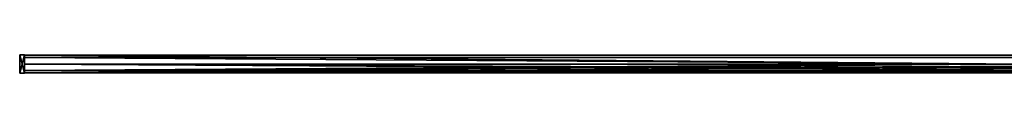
# Model space of a CAD drawing. Header units: millimetres. Extents: x -624 to 180, y 32 to 164.
# Tile 1 of 5: x -624 to -222, y 154 to 162. Entities that reach past the tile are written whole.
import ezdxf

# ---------------------------------------------------------------- set-up
doc = ezdxf.new("R2010")
doc.units = ezdxf.units.MM
doc.header["$LTSCALE"] = 25.4
doc.layers.get('0').update_dxf_attribs({"true_color": 0xff5454})

# ---------------------------------------------------------------- blocks, each defined once
blk = doc.blocks.new('SABER-LED-M-10312.STL')
at = {"color": 0}
mesh = blk.add_polyface(dxfattribs=at)
corners = [(-622.5, 161.65, -5.5), (-624.5, 154.15, -5.5), (-624.5, 161.65, -5.5), (-622.5, 154.15, -5.5)]
mesh.append_faces([[corners[k] for k in face] for face in [(0, 1, 2), (1, 0, 3)]], dxfattribs={"vtx0": -1, "color": 0})
mesh = blk.add_polyface(dxfattribs=at)
corners = [(-624.5, 161.65, 5.5), (-622.5, 161.65, -5.5), (-624.5, 161.65, -5.5), (-622.5, 161.65, 5.5)]
mesh.append_faces([[corners[k] for k in face] for face in [(0, 1, 2), (1, 0, 3)]], dxfattribs={"vtx0": -1, "color": 0})
mesh = blk.add_polyface(dxfattribs=at)
corners = [(-622.5, 154.15, 5.5), (-624.5, 161.65, 5.5), (-624.5, 154.15, 5.5), (-622.5, 161.65, 5.5)]
mesh.append_faces([[corners[k] for k in face] for face in [(0, 1, 2), (1, 0, 3)]], dxfattribs={"vtx0": -1, "color": 0})
mesh = blk.add_polyface(dxfattribs=at)
corners = [(-624.5, 161.65, 5.5), (-624.5, 154.15, -5.5), (-624.5, 154.15, 5.5), (-624.5, 161.65, -5.5)]
mesh.append_faces([[corners[k] for k in face] for face in [(0, 1, 2), (1, 0, 3)]], dxfattribs={"vtx0": -1, "color": 0})
mesh = blk.add_polyface(dxfattribs=at)
corners = [(-622.5, 161.65, -5.5), (-622.5, 154.15, 5.5), (-622.5, 154.15, -5.5), (-622.5, 161.65, 5.5)]
mesh.append_faces([[corners[k] for k in face] for face in [(0, 1, 2), (1, 0, 3)]], dxfattribs={"vtx0": -1, "color": 0})
mesh = blk.add_polyface(dxfattribs=at)
corners = [(177.5, 154.3, 5.6), (-622.5, 161.5, 5.6), (-622.5, 154.3, 5.6), (177.5, 161.5, 5.6)]
mesh.append_faces([[corners[k] for k in face] for face in [(0, 1, 2), (1, 0, 3)]], dxfattribs={"vtx0": -1, "color": 0})
mesh = blk.add_polyface(dxfattribs=at)
corners = [(-622.5, 161.5, 5.6), (177.5, 161.5, -5.6), (-622.5, 161.5, -5.6), (177.5, 161.5, 5.6)]
mesh.append_faces([[corners[k] for k in face] for face in [(0, 1, 2), (1, 0, 3)]], dxfattribs={"vtx0": -1, "color": 0})
mesh = blk.add_polyface(dxfattribs=at)
corners = [(177.5, 161.5, -5.6), (-622.5, 154.3, -5.6), (-622.5, 161.5, -5.6), (177.5, 154.3, -5.6)]
mesh.append_faces([[corners[k] for k in face] for face in [(0, 1, 2), (1, 0, 3)]], dxfattribs={"vtx0": -1, "color": 0})
mesh = blk.add_polyface(dxfattribs=at)
corners = [(-622.5, 154.3, 5.6), (-622.5, 155.3, 4.6), (-622.5, 154.3, 3.7), (-622.5, 161.5, 5.6), (-622.5, 160.5, 4.6), (-622.5, 160.5, -4.6), (-622.5, 155.3, -3.7), (-622.5, 154.3, -5.6), (-622.5, 154.3, -3.7), (-622.5, 155.3, -4.6), (-622.5, 161.5, -5.6), (-622.5, 155.3, 3.7)]
mesh.append_faces([[corners[k] for k in face] for face in [(6, 7, 8)]], dxfattribs={"vtx0": -1, "color": 0})
mesh.append_faces([[corners[k] for k in face] for face in [(0, 1, 2), (1, 3, 4), (4, 3, 5), (7, 9, 10), (10, 5, 3)]], dxfattribs={"vtx0": -1, "vtx1": -1, "color": 0})
mesh.append_faces([[corners[k] for k in face] for face in [(1, 0, 3), (7, 6, 9), (10, 9, 5)]], dxfattribs={"vtx0": -1, "vtx2": -1, "color": 0})
mesh.append_faces([[corners[k] for k in face] for face in [(11, 2, 1)]], dxfattribs={"vtx1": -1, "color": 0})
mesh = blk.add_polyface(dxfattribs=at)
corners = [(177.5, 155.3, -4.6), (-622.5, 160.5, -4.6), (-622.5, 155.3, -4.6), (177.5, 160.5, -4.6)]
mesh.append_faces([[corners[k] for k in face] for face in [(0, 1, 2), (1, 0, 3)]], dxfattribs={"vtx0": -1, "color": 0})
mesh = blk.add_polyface(dxfattribs=at)
corners = [(177.5, 160.5, 4.6), (-622.5, 160.5, -4.6), (177.5, 160.5, -4.6), (-622.5, 160.5, 4.6)]
mesh.append_faces([[corners[k] for k in face] for face in [(0, 1, 2), (1, 0, 3)]], dxfattribs={"vtx0": -1, "color": 0})
mesh = blk.add_polyface(dxfattribs=at)
corners = [(177.5, 160.5, 4.6), (-622.5, 155.3, 4.6), (-622.5, 160.5, 4.6), (177.5, 155.3, 4.6)]
mesh.append_faces([[corners[k] for k in face] for face in [(0, 1, 2), (1, 0, 3)]], dxfattribs={"vtx0": -1, "color": 0})
mesh = blk.add_polyface(dxfattribs=at)
corners = [(-17.5, 154.3, 3.7), (-622.5, 157.8, 3.7), (-622.5, 154.3, 3.7), (-17.5, 157.8, 3.7)]
mesh.append_faces([[corners[k] for k in face] for face in [(0, 1, 2), (1, 0, 3)]], dxfattribs={"vtx0": -1, "color": 0})
mesh = blk.add_polyface(dxfattribs=at)
corners = [(-622.5, 157.8, 3.7), (-17.5, 157.8, 2.9), (-622.5, 157.8, 2.9), (-17.5, 157.8, 3.7)]
mesh.append_faces([[corners[k] for k in face] for face in [(0, 1, 2), (1, 0, 3)]], dxfattribs={"vtx0": -1, "color": 0})
mesh = blk.add_polyface(dxfattribs=at)
corners = [(-17.5, 157.8, 2.9), (-622.5, 155.3, 2.9), (-622.5, 157.8, 2.9), (-17.5, 155.3, 2.9)]
mesh.append_faces([[corners[k] for k in face] for face in [(0, 1, 2), (1, 0, 3)]], dxfattribs={"vtx0": -1, "color": 0})
mesh = blk.add_polyface(dxfattribs=at)
corners = [(-17.5, 155.3, -2.9), (-622.5, 157.8, -2.9), (-622.5, 155.3, -2.9), (-17.5, 157.8, -2.9)]
mesh.append_faces([[corners[k] for k in face] for face in [(0, 1, 2), (1, 0, 3)]], dxfattribs={"vtx0": -1, "color": 0})
mesh = blk.add_polyface(dxfattribs=at)
corners = [(-622.5, 157.8, -2.9), (-17.5, 157.8, -3.7), (-622.5, 157.8, -3.7), (-17.5, 157.8, -2.9)]
mesh.append_faces([[corners[k] for k in face] for face in [(0, 1, 2), (1, 0, 3)]], dxfattribs={"vtx0": -1, "color": 0})
mesh = blk.add_polyface(dxfattribs=at)
corners = [(-17.5, 157.8, -3.7), (-622.5, 154.3, -3.7), (-622.5, 157.8, -3.7), (-17.5, 154.3, -3.7)]
mesh.append_faces([[corners[k] for k in face] for face in [(0, 1, 2), (1, 0, 3)]], dxfattribs={"vtx0": -1, "color": 0})
mesh = blk.add_polyface(dxfattribs=at)
corners = [(-622.5, 154.3, 3.7), (-622.5, 155.3, 2.9), (-622.5, 154.3, -3.7), (-622.5, 157.8, 3.7), (-622.5, 157.8, 2.9), (-622.5, 155.3, -2.9), (-622.5, 157.8, -3.7), (-622.5, 157.8, -2.9)]
mesh.append_faces([[corners[k] for k in face] for face in [(1, 3, 4), (6, 5, 7)]], dxfattribs={"vtx0": -1, "color": 0})
mesh.append_faces([[corners[k] for k in face] for face in [(0, 1, 2), (2, 5, 6), (5, 2, 1)]], dxfattribs={"vtx0": -1, "vtx1": -1, "color": 0})
mesh.append_faces([[corners[k] for k in face] for face in [(1, 0, 3)]], dxfattribs={"vtx0": -1, "vtx2": -1, "color": 0})
mesh = blk.add_polyface(dxfattribs=at)
corners = [(-622.5, 154.15, 5.5), (-624.5, 154.15, -5.5), (-622.5, 154.15, -5.5), (-624.5, 154.15, 5.5)]
mesh.append_faces([[corners[k] for k in face] for face in [(0, 1, 2), (1, 0, 3)]], dxfattribs={"vtx0": -1, "color": 0})
mesh = blk.add_polyface(dxfattribs=at)
corners = [(-622.5, 155.3, 2.9), (-17.5, 155.3, -2.9), (-622.5, 155.3, -2.9), (-17.5, 155.3, 2.9)]
mesh.append_faces([[corners[k] for k in face] for face in [(0, 1, 2), (1, 0, 3)]], dxfattribs={"vtx0": -1, "color": 0})
mesh = blk.add_polyface(dxfattribs=at)
corners = [(177.5, 154.3, -3.7), (-622.5, 155.3, -3.7), (-622.5, 154.3, -3.7), (177.5, 155.3, -3.7)]
mesh.append_faces([[corners[k] for k in face] for face in [(0, 1, 2), (1, 0, 3)]], dxfattribs={"vtx0": -1, "color": 0})
mesh = blk.add_polyface(dxfattribs=at)
corners = [(-622.5, 155.3, -3.7), (177.5, 155.3, -4.6), (-622.5, 155.3, -4.6), (177.5, 155.3, -3.7)]
mesh.append_faces([[corners[k] for k in face] for face in [(0, 1, 2), (1, 0, 3)]], dxfattribs={"vtx0": -1, "color": 0})
mesh = blk.add_polyface(dxfattribs=at)
corners = [(-622.5, 155.3, 4.6), (177.5, 155.3, 3.7), (-622.5, 155.3, 3.7), (177.5, 155.3, 4.6)]
mesh.append_faces([[corners[k] for k in face] for face in [(0, 1, 2), (1, 0, 3)]], dxfattribs={"vtx0": -1, "color": 0})
mesh = blk.add_polyface(dxfattribs=at)
corners = [(177.5, 155.3, 3.7), (-622.5, 154.3, 3.7), (-622.5, 155.3, 3.7), (177.5, 154.3, 3.7)]
mesh.append_faces([[corners[k] for k in face] for face in [(0, 1, 2), (1, 0, 3)]], dxfattribs={"vtx0": -1, "color": 0})
at = {"color": 7, "true_color": 0xffffff}
mesh = blk.add_polyface(dxfattribs=at)
corners = [(-17.5, 154.3, 3.7), (-622.5, 154.3, -3.7), (-17.5, 154.3, -3.7), (-622.5, 154.3, 3.7)]
mesh.append_faces([[corners[k] for k in face] for face in [(0, 1, 2), (1, 0, 3)]], dxfattribs={"vtx0": -1, "color": 7})
at = {"color": 0}
mesh = blk.add_polyface(dxfattribs=at)
corners = [(177.5, 154.3, -3.7), (-622.5, 154.3, -5.6), (177.5, 154.3, -5.6), (-622.5, 154.3, -3.7)]
mesh.append_faces([[corners[k] for k in face] for face in [(0, 1, 2), (1, 0, 3)]], dxfattribs={"vtx0": -1, "color": 0})
mesh = blk.add_polyface(dxfattribs=at)
corners = [(177.5, 154.3, 5.6), (-622.5, 154.3, 3.7), (177.5, 154.3, 3.7), (-622.5, 154.3, 5.6)]
mesh.append_faces([[corners[k] for k in face] for face in [(0, 1, 2), (1, 0, 3)]], dxfattribs={"vtx0": -1, "color": 0})

msp = doc.modelspace()

# ---------------------------------------------------------------- block references
at = {"color": 250, "true_color": 0x262626}
msp.add_blockref('SABER-LED-M-10312.STL', (0, 0), dxfattribs=at)

doc.saveas('drawing.dxf')
